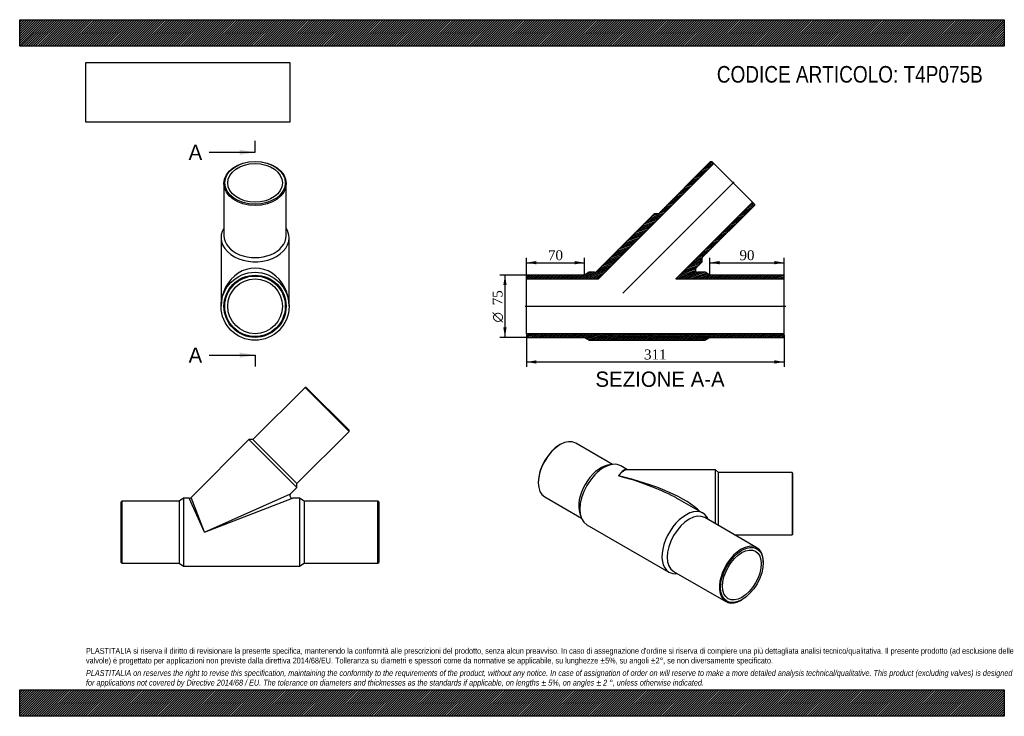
# Model space of a CAD drawing. Header units: millimetres. Extents: x 0 to 1188, y 0 to 840.
import ezdxf
from ezdxf.enums import TextEntityAlignment as Align
from ezdxf.lldxf.tags import DXFTag

# ---------------------------------------------------------------- set-up
doc = ezdxf.new("R2010")
doc.units = ezdxf.units.MM
doc.header["$LTSCALE"] = 4
for name, color, linetype in [('Default', 7, 'Continuous'), ('DV3_Default', 7, 'Continuous'), ('T4P075B', 7, 'Continuous')]:
    doc.layers.add(name, color=color, linetype=linetype)
doc.styles.add('SEACAD_Solid_Edge_ANSI', font='seans.ttf')
doc.styles.add('SEACAD_Solid_Edge_ANSI1_Symbols', font='semeca1.ttf')
doc.styles.add('SEACAD_Times_New_Roman', font='times.ttf')
tags = doc.linetypes.add('CENTER2', pattern=[28.575, 19.05, -3.175, 3.175, -3.175]).pattern_tags.tags
tags[10:11] = [DXFTag(74, 4), DXFTag(75, 0), DXFTag(340, '0'), DXFTag(46, 0.0), DXFTag(50, 0.0), DXFTag(44, 0.0), DXFTag(45, 0.0)]
tags[8:9] = [DXFTag(74, 4), DXFTag(75, 0), DXFTag(340, '0'), DXFTag(46, 0.0), DXFTag(50, 0.0), DXFTag(44, 0.0), DXFTag(45, 0.0)]
tags[6:7] = [DXFTag(74, 4), DXFTag(75, 0), DXFTag(340, '0'), DXFTag(46, 0.0), DXFTag(50, 0.0), DXFTag(44, 0.0), DXFTag(45, 0.0)]
tags[4:5] = [DXFTag(74, 4), DXFTag(75, 0), DXFTag(340, '0'), DXFTag(46, 0.0), DXFTag(50, 0.0), DXFTag(44, 0.0), DXFTag(45, 0.0)]
doc.dimstyles.new('ANSImm', dxfattribs={"dimtxt": 12, "dimasz": 12, "dimexe": 6, "dimexo": 0, "dimgap": 3, "dimtad": 1, "dimdsep": 46, "dimtxsty": 'SEACAD_Times_New_Roman', "dimblk1": '_SE_FILLED', "dimblk2": '_SE_FILLED', "dimsah": 1, "dimcen": 6, "dimazin": 0, "dimtfac": 0.85, "dimtdec": 3, "dimtofl": 0, "dimtmove": 0, "dimatfit": 3, "dimfxl": 1, "dimarcsym": 0})
picture_1 = doc.add_image_def('image1.jpg', size_in_pixel=(4302, 1260))

# ---------------------------------------------------------------- blocks, each defined once
blk = doc.blocks.new('SE')
at = {"layer": 'T4P075B', "color": 7, "linetype": 'Continuous'}
for p, q in [((344.4, 396.6), (281.5, 333.7)), ((397.4, 343.6), (344.4, 396.6)), ((345.8, 396.6), (344.4, 396.6)), ((345.8, 396.6), (397.4, 345)), ((397.4, 343.6), (397.4, 345)), ((276.5, 333.7), (206.7, 263.9)), ((276.5, 333.7), (334.5, 275.7)), ((281.5, 333.7), (276.5, 333.7)), ((281.5, 333.7), (334.5, 280.7)), ((334.5, 280.7), (397.4, 343.6)), ((326.9, 268.1), (334.5, 275.7)), ((334.5, 275.7), (334.5, 280.7)), ((197.8, 263), (192.3, 259.5)), ((197.8, 263), (197.8, 181)), ((204.6, 263), (197.8, 263)), ((222.8, 222), (204.6, 263)), ((222.8, 222), (206.7, 263.9)), ((222.8, 222), (326.9, 268.1)), ((222.8, 222), (329, 263)), ((337.8, 263), (329, 263)), ((337.8, 263), (337.8, 181)), ((343.3, 259.5), (337.8, 263)), ((123.3, 259.5), (122.3, 258.5)), ((122.3, 185.5), (122.3, 258.5)), ((123.3, 259.5), (123.3, 184.5)), ((192.3, 259.5), (123.3, 259.5)), ((192.3, 259.5), (192.3, 184.5)), ((343.3, 259.5), (343.3, 184.5)), ((432.3, 259.5), (343.3, 259.5)), ((432.3, 184.5), (432.3, 259.5)), ((433.3, 258.5), (432.3, 259.5)), ((433.3, 258.5), (433.3, 185.5)), ((122.3, 185.5), (123.3, 184.5)), ((123.3, 184.5), (192.3, 184.5)), ((192.3, 184.5), (197.8, 181)), ((197.8, 181), (337.8, 181)), ((337.8, 181), (343.3, 184.5)), ((343.3, 184.5), (432.3, 184.5)), ((432.3, 184.5), (433.3, 185.5))]:
    blk.add_line(p, q, dxfattribs=at)
for centre, start, end in [((204.6, 266), 270.844, 314.645), ((329, 266), 135.8133, 269.1892)]:
    blk.add_arc(centre, 3, start, end, dxfattribs=at)
blk = doc.blocks.new('SE1')
at = {"layer": 'T4P075B', "color": 7, "linetype": 'Continuous'}
for p, q in [((246.5, 642.5), (246.5, 579.6)), ((321.5, 579.6), (321.5, 642.5)), ((243, 577.1), (243, 494.4)), ((325, 494.4), (325, 577.1))]:
    blk.add_line(p, q, dxfattribs=at)
for radius in [41, 37.5, 36.5, 33]:
    blk.add_circle((284, 494.4), radius, dxfattribs=at)
for centre, major_axis in [((284, 642.5), (37.5, 0)), ((284, 643.2), (-36.5, 0)), ((284, 643.2), (-33, 0))]:
    blk.add_ellipse(centre, major_axis=major_axis, ratio=0.707107, dxfattribs=at)
for centre, major_axis, ratio, start_param, end_param in [((284, 577.1), (41, 0), 0.707107, 2.725398, 6.283185), ((284, 577.1), (41, 0), 0.707107, 0, 0.416194), ((284, 579.6), (-37.5, 0), 0.707107, 0, 3.141593), ((284, 494.4), (0, -46.1), 0.88896, 1.570796, 4.712389)]:
    blk.add_ellipse(centre, major_axis=major_axis, ratio=ratio, start_param=start_param, end_param=end_param, dxfattribs=at)
blk = doc.blocks.new('SE3')
at = {"color": 7, "linetype": 'Continuous', "style": 'SEACAD_Solid_Edge_ANSI'}
blk.add_text('A', height=18.4, dxfattribs=at).set_placement((203.8, 689.3), align=Align.TOP_LEFT)
blk = doc.blocks.new('SE4')
at = {"color": 7, "linetype": 'Continuous', "style": 'SEACAD_Solid_Edge_ANSI'}
blk.add_text('A', height=18.4, dxfattribs=at).set_placement((203.8, 444.7), align=Align.TOP_LEFT)
blk = doc.blocks.new('SEANNOT_GROUP')
at = {"linetype": 'Continuous'}
blk.add_hatch(color=7, dxfattribs=at).paths.add_polyline_path([(265.6, 677.1), (284, 680.1), (265.6, 683.2)])
at = {"color": 7, "linetype": 'Continuous'}
blk.add_lwpolyline([(228.8, 680.1), (284, 680.1)], dxfattribs=at)
blk = doc.blocks.new('SEANNOT_GROUP1')
at = {"linetype": 'Continuous'}
blk.add_hatch(color=7, dxfattribs=at).paths.add_polyline_path([(265.6, 432.4), (284, 435.5), (265.6, 438.6)])
at = {"color": 7, "linetype": 'Continuous'}
blk.add_lwpolyline([(228.8, 435.5), (284, 435.5)], dxfattribs=at)
blk = doc.blocks.new('SE2')
at = {"layer": 'Default', "color": 7, "linetype": 'CENTER2'}
for p, q in [((284, 680.1), (284, 693.9)), ((284, 435.5), (284, 421.7))]:
    blk.add_line(p, q, dxfattribs=at)
at = {"layer": 'Default', "color": 7, "linetype": 'CENTER2', "const_width": 0.0001}
blk.add_lwpolyline([(284, 680.1), (284, 435.5)], dxfattribs=at)
at = {"layer": 'Default'}
for name in ['SE3', 'SEANNOT_GROUP', 'SE4', 'SEANNOT_GROUP1']:
    blk.add_blockref(name, (0, 0), dxfattribs=at)
blk = doc.blocks.new('SE5')
at = {"layer": 'T4P075B', "linetype": 'Continuous'}
h = blk.add_hatch(dxfattribs=at)
h.set_pattern_fill('LINE', scale=0.472441, angle=200, style=0)
edge = h.paths.add_edge_path()
edge.add_line((687, 535.4), (681.5, 531.9))
edge.add_line((681.5, 531.9), (612.5, 531.9))
edge.add_line((612.5, 531.9), (611.5, 530.9))
edge.add_line((611.5, 530.9), (611.5, 527.4))
edge.add_line((611.5, 527.4), (698.3, 527.4))
edge.add_line((698.3, 527.4), (837.4, 666.6))
edge.add_line((837.4, 666.6), (835, 669))
edge.add_line((835, 669), (833.5, 669))
edge.add_line((833.5, 669), (770.6, 606.1))
edge.add_line((770.6, 606.1), (765.7, 606.1))
edge.add_line((765.7, 606.1), (695.8, 536.3))
edge.add_arc((693.7, 538.4), 3, 270, 315, ccw=False)
edge.add_line((693.7, 535.4), (687, 535.4))
h = blk.add_hatch(dxfattribs=at)
h.set_pattern_fill('LINE', scale=0.472441, angle=200, style=0)
edge = h.paths.add_edge_path()
edge.add_line((827, 535.4), (818.2, 535.4))
edge.add_arc((818.2, 538.4), 3, 135, 270, ccw=False)
edge.add_line((816, 540.5), (823.6, 548.1))
edge.add_line((823.6, 548.1), (823.6, 553.1))
edge.add_line((823.6, 553.1), (886.6, 616))
edge.add_line((886.6, 616), (886.6, 617.4))
edge.add_line((886.6, 617.4), (884.1, 619.9))
edge.add_line((884.1, 619.9), (791.6, 527.4))
edge.add_line((791.6, 527.4), (922.5, 527.4))
edge.add_line((922.5, 527.4), (922.5, 530.9))
edge.add_line((922.5, 530.9), (921.5, 531.9))
edge.add_line((921.5, 531.9), (832.5, 531.9))
edge.add_line((832.5, 531.9), (827, 535.4))
h = blk.add_hatch(dxfattribs=at)
h.set_pattern_fill('LINE', scale=0.472441, angle=200, style=0)
h.paths.add_polyline_path([(612.5, 456.9), (681.5, 456.9), (687, 453.4), (827, 453.4), (832.5, 456.9), (921.5, 456.9), (922.5, 457.9), (922.5, 461.4), (611.5, 461.4), (611.5, 457.9)])
at = {"layer": 'DV3_Default', "color": 7, "linetype": 'CENTER2'}
for p, q in [((727.8, 510.3), (862, 644.5)), ((609.7, 494.4), (924.2, 494.4))]:
    blk.add_line(p, q, dxfattribs=at)
at = {"layer": 'T4P075B', "color": 7, "linetype": 'Continuous'}
for p, q in [((698.3, 527.4), (837.4, 666.6)), ((833.5, 669), (770.6, 606.1)), ((833.5, 669), (835, 669)), ((837.4, 666.6), (835, 669)), ((884.1, 619.9), (837.4, 666.6)), ((884.1, 619.9), (791.6, 527.4)), ((886.6, 617.4), (884.1, 619.9)), ((765.7, 606.1), (695.8, 536.3)), ((770.6, 606.1), (765.7, 606.1)), ((823.6, 553.1), (886.6, 616)), ((886.6, 617.4), (886.6, 616)), ((816, 540.5), (823.6, 548.1)), ((823.6, 548.1), (823.6, 553.1)), ((687, 535.4), (681.5, 531.9)), ((693.7, 535.4), (687, 535.4)), ((827, 535.4), (818.2, 535.4)), ((832.5, 531.9), (827, 535.4)), ((611.5, 530.9), (612.5, 531.9)), ((611.5, 530.9), (611.5, 527.4)), ((611.5, 461.4), (611.5, 527.4)), ((611.5, 527.4), (698.3, 527.4)), ((681.5, 531.9), (612.5, 531.9)), ((791.6, 527.4), (922.5, 527.4)), ((921.5, 531.9), (832.5, 531.9)), ((921.5, 531.9), (922.5, 530.9)), ((922.5, 527.4), (922.5, 530.9)), ((922.5, 461.4), (922.5, 527.4)), ((611.5, 461.4), (611.5, 457.9)), ((922.5, 461.4), (611.5, 461.4)), ((612.5, 456.9), (611.5, 457.9)), ((612.5, 456.9), (681.5, 456.9)), ((681.5, 456.9), (687, 453.4)), ((687, 453.4), (827, 453.4)), ((827, 453.4), (832.5, 456.9)), ((832.5, 456.9), (921.5, 456.9)), ((922.5, 457.9), (921.5, 456.9)), ((922.5, 457.9), (922.5, 461.4))]:
    blk.add_line(p, q, dxfattribs=at)
for centre, start, end in [((693.7, 538.4), 270, 315), ((818.2, 538.4), 135, 270)]:
    blk.add_arc(centre, 3, start, end, dxfattribs=at)
blk = doc.blocks.new('SE6')
at = {"layer": 'T4P075B', "color": 7, "linetype": 'Continuous'}
for p, q in [((652.2, 327.6), (651.5, 327.2)), ((715.3, 303.8), (671, 329.4)), ((714, 303.6), (709.3, 302.7)), ((733.5, 297.3), (725.4, 302)), ((839.5, 297.3), (733.1, 297.3)), ((839.5, 232.1), (839.5, 297.3)), ((843, 293.8), (839.5, 297.3)), ((843, 230.1), (843, 293.8)), ((932, 293.8), (843, 293.8)), ((932, 293.8), (932, 218.8)), ((933, 292.8), (932, 293.8)), ((933, 219.8), (933, 292.8)), ((625.7, 282.5), (625.7, 281.6)), ((633.5, 264.5), (677.8, 238.8)), ((824.4, 244.9), (796.2, 261.2)), ((675.8, 244.7), (677.3, 240.2)), ((889.4, 203.3), (826.5, 239.6)), ((684.4, 231), (783.4, 173.9)), ((862.5, 218.8), (932, 218.8)), ((932, 218.8), (933, 219.8)), ((897.2, 185.3), (897.2, 186.1)), ((789, 174.7), (851.9, 138.3)), ((870.7, 140.2), (871.4, 140.6))]:
    blk.add_line(p, q, dxfattribs=at)
for centre, major_axis, ratio, start_param, end_param in [((652.2, 297), (-18.7, -32.5), 0.57735, 3.141593, 6.283185), ((651.5, 297.4), (18.2, 31.6), 0.57735, 0.785398, 2.356194), ((701, 268.8), (-18.7, -32.5), 0.57735, 3.608332, 5.816446), ((704.9, 266.5), (-20.5, -35.5), 0.57735, 3.141593, 6.283185), ((722.5, 256.3), (-10.4, -41.2), 0.298928, 3.097235, 3.84234), ((722.5, 256.3), (-11.9, -40.8), 0.337608, 3.240019, 3.855498), ((722.5, 256.3), (-105.9, 26.1), 0.298766, 3.592287, 4.785755), ((722.5, 256.3), (-103.7, 29.4), 0.299855, 4.092315, 4.797069), ((722.5, 256.3), (-103.7, 29.4), 0.299855, 4.011671, 4.092315), ((803.9, 209.4), (-20.5, -35.5), 0.57735, 2.725398, 6.283185), ((807.8, 207.1), (-18.7, -32.5), 0.57735, 3.141593, 6.283185), ((870.7, 170.8), (18.7, 32.5), 0.57735, 0, 3.926991), ((870.7, 170.8), (18.7, 32.5), 0.57735, 5.497787, 6.283185), ((803.9, 209.4), (-20.5, -35.5), 0.57735, 0, 0.416194)]:
    blk.add_ellipse(centre, major_axis=major_axis, ratio=ratio, start_param=start_param, end_param=end_param, dxfattribs=at)
for major_axis in [(-18.2, -31.6), (-16.5, -28.6)]:
    blk.add_ellipse((871.4, 170.4), major_axis=major_axis, ratio=0.57735, dxfattribs=at)
blk = doc.blocks.new('DMBLK57')
at = {"layer": 'Default', "linetype": 'Continuous'}
for points in [[(623.5, 425.3), (623.5, 429.3), (611.5, 427.3)], [(910.5, 425.3), (922.5, 427.3), (910.5, 429.3)]]:
    blk.add_hatch(color=7, dxfattribs=at).paths.add_polyline_path(points)
at = {"layer": 'Default', "color": 7, "linetype": 'Continuous'}
for p, q in [((611.5, 459.7), (611.5, 421.3)), ((922.5, 459.7), (922.5, 421.3)), ((611.5, 427.3), (922.5, 427.3))]:
    blk.add_line(p, q, dxfattribs=at)
at = {"layer": 'Default', "color": 7, "linetype": 'Continuous', "style": 'SEACAD_Times_New_Roman'}
blk.add_text('311', height=12, dxfattribs=at).set_placement((753.3, 442.3), align=Align.TOP_LEFT)
blk = doc.blocks.new('_SE_FILLED')
at = {"color": 0}
blk.add_line((0, 0), (-1, 0), dxfattribs=at)
blk.add_solid([(0, 0), (-1, -0.1665), (-1, 0.1665), (0, 0)], dxfattribs=at)
blk = doc.blocks.new('DMBLK58')
at = {"layer": 'Default', "linetype": 'Continuous'}
for points in [[(844.5, 549), (832.5, 547), (844.5, 545)], [(910.5, 549), (910.5, 545), (922.5, 547)]]:
    blk.add_hatch(color=7, dxfattribs=at).paths.add_polyline_path(points)
at = {"layer": 'Default', "color": 7, "linetype": 'Continuous'}
for p, q in [((832.5, 531.9), (832.5, 553)), ((832.5, 547), (922.5, 547)), ((922.5, 530.9), (922.5, 553))]:
    blk.add_line(p, q, dxfattribs=at)
at = {"layer": 'Default', "color": 7, "linetype": 'Continuous', "style": 'SEACAD_Times_New_Roman'}
blk.add_text('90', height=12, dxfattribs=at).set_placement((868.4, 562), align=Align.TOP_LEFT)
blk = doc.blocks.new('DMBLK59')
at = {"layer": 'Default', "linetype": 'Continuous'}
for points in [[(623.5, 549), (611.5, 547), (623.5, 545)], [(669.5, 549), (669.5, 545), (681.5, 547)]]:
    blk.add_hatch(color=7, dxfattribs=at).paths.add_polyline_path(points)
at = {"layer": 'Default', "color": 7, "linetype": 'Continuous'}
for p, q in [((611.5, 527.4), (611.5, 553)), ((611.5, 547), (681.5, 547)), ((681.5, 531.9), (681.5, 553))]:
    blk.add_line(p, q, dxfattribs=at)
at = {"layer": 'Default', "color": 7, "linetype": 'Continuous', "style": 'SEACAD_Times_New_Roman'}
blk.add_text('70', height=12, dxfattribs=at).set_placement((637.4, 562), align=Align.TOP_LEFT)
blk = doc.blocks.new('GDimGGroup')
at = {"layer": 'Default', "linetype": 'Continuous'}
for points in [[(583.5, 519.9), (587.5, 519.9), (585.5, 531.9)], [(583.5, 468.9), (585.5, 456.9), (587.5, 468.9)]]:
    blk.add_hatch(color=7, dxfattribs=at).paths.add_polyline_path(points)
at = {"layer": 'Default', "color": 7, "linetype": 'Continuous'}
for p, q in [((612.5, 531.9), (579.5, 531.9)), ((585.5, 531.9), (585.5, 456.9)), ((612.5, 456.9), (579.5, 456.9))]:
    blk.add_line(p, q, dxfattribs=at)
for s, style, p in [('75', 'SEACAD_Times_New_Roman', (570.5, 495.7)), ('O', 'SEACAD_Solid_Edge_ANSI1_Symbols', (570.5, 474.9))]:
    blk.add_text(s, height=12, rotation=90, dxfattribs=dict(at, style=style)).set_placement(p, align=Align.TOP_LEFT)

msp = doc.modelspace()

# ---------------------------------------------------------------- hatches: boundary and pattern name
at = {"layer": 'Default', "linetype": 'Continuous'}
h = msp.add_hatch(dxfattribs=at)
h.set_pattern_fill('LINE', scale=0.629921, angle=45, style=0)
h.paths.add_polyline_path([(1188, 808), (1188, 840), (0, 840), (0, 808)])
for points in [[(1188, 808), (1188, 840), (0, 840), (0, 808)], [(1188, 0), (1188, 32), (0, 32), (0, 0)]]:
    msp.add_hatch(color=7, dxfattribs=at).paths.add_polyline_path(points)
h = msp.add_hatch(dxfattribs=at)
h.set_pattern_fill('LINE', scale=0.629921, angle=45, style=0)
h.paths.add_polyline_path([(1188, 0), (1188, 32), (0, 32), (0, 0)])

# ---------------------------------------------------------------- linework, layer by layer
at = {"layer": 'Default', "color": 7, "linetype": 'Continuous'}
for p, q in [((0, 840), (1188, 840)), ((0, 808), (0, 840)), ((1188, 840), (1188, 808)), ((1188, 808), (0, 808)), ((0, 32), (1188, 32)), ((0, 0), (0, 32)), ((1188, 32), (1188, 0)), ((1188, 0), (0, 0))]:
    msp.add_line(p, q, dxfattribs=at)

# ---------------------------------------------------------------- block references
at = {"layer": 'Default'}
for name in ['SE2', 'SE1', 'SE5', 'GDimGGroup', 'SE', 'SE6']:
    msp.add_blockref(name, (0, 0), dxfattribs=at)

# ---------------------------------------------------------------- texts
at = {"layer": 'Default', "color": 7, "linetype": 'Continuous', "style": 'SEACAD_Solid_Edge_ANSI'}
msp.add_text('SEZIONE A-A', height=18.4, dxfattribs=at).set_placement((694.723, 415.703), align=Align.TOP_LEFT)
at = {"layer": 'Default', "attachment_point": 1}
for s, insert, char_height, width in [('{\\fArial Narrow|b0||i0||c0|p34;\\C7;\\H20.;\\W1.;CODICE ARTICOLO: T4P075B}', (841.145, 784.134), 20, 332.27914), ("{\\fArial Narrow|b0||i0||c0|p34;\\C7;\\H7.;\\W1.;PLASTITALIA si riserva il diritto di revisionare la presente specifica, mantenendo la conformità alle prescrizioni del prodotto, senza alcun preavviso. In caso di assegnazione d'ordine si riserva di compiere una più dettagliata analisi tecnico/qualitativa. Il presente prodotto (ad esclusione delle \\P}{\\fArial Narrow|b0||i0||c0|p34;\\C7;\\H7.;\\W1.;valvole) è progettato per applicazioni non previste dalla direttiva 2014/68/EU. Tolleranza su diametri e spessori come da normative se applicabile, su lunghezze ±5%, su angoli ±2°, se non diversamente specificato.\\P}{\\fArial Narrow|b0||i0||c0|p34;\\C7;\\H2.;\\W1.;   \\P}{\\fArial Narrow|b0||i1||c0|p34;\\C7;\\H7.;\\W1.;PLASTITALIA on reserves the right to revise this specification, maintaining the conformity to the requirements of the product, without any notice. In case of assignation of order on will reserve to make a more detailed analysis technical/qualitative. This product (excluding valves) is designed \\P}{\\fArial Narrow|b0||i1||c0|p34;\\C7;\\H7.;\\W1.;for applications not covered by Directive 2014/68 / EU. The tolerance on diameters and thicknesses as the standards if applicable, on lengths ± 5%, on angles ± 2 °, unless otherwise indicated.\\P}", (80, 82.409), 7, 1028)]:
    msp.add_mtext(s, dxfattribs=dict(at, insert=insert, char_height=char_height, width=width))

# ---------------------------------------------------------------- dimensions: what is measured, and where the dimension line sits
at = {"layer": 'Default', "color": 7, "linetype": 'Continuous'}
for base, p1, p2, picture, middle in [((681.45, 546.982), (611.45, 527.406), (681.45, 531.906), 'DMBLK59', (646.45, 546.982)), ((922.45, 546.982), (832.45, 531.906), (922.45, 530.906), 'DMBLK58', (877.45, 546.982))]:
    dim = msp.add_linear_dim(base=base, p1=p1, p2=p2, text='\\A1;<>', dimstyle='ANSImm', dxfattribs=at)
    dim.commit()
    dim.dimension.update_dxf_attribs({"geometry": picture, "text_midpoint": middle, "dimtype": 160})
dim = msp.add_linear_dim(base=(611.45, 427.308), p1=(611.45, 459.656), p2=(922.45, 459.656), angle=0, text='\\A1;<>', dimstyle='ANSImm', dxfattribs=at)
dim.commit()
dim.dimension.update_dxf_attribs({"geometry": 'DMBLK57', "text_midpoint": (766.95, 427.308), "dimtype": 161})

# ---------------------------------------------------------------- pictures from other files: only their frames are drawn
image = msp.add_image(picture_1, insert=(80, 716.413), size_in_units=(245.829, 72))
image.dxf.flags = 7

doc.saveas('drawing.dxf')
